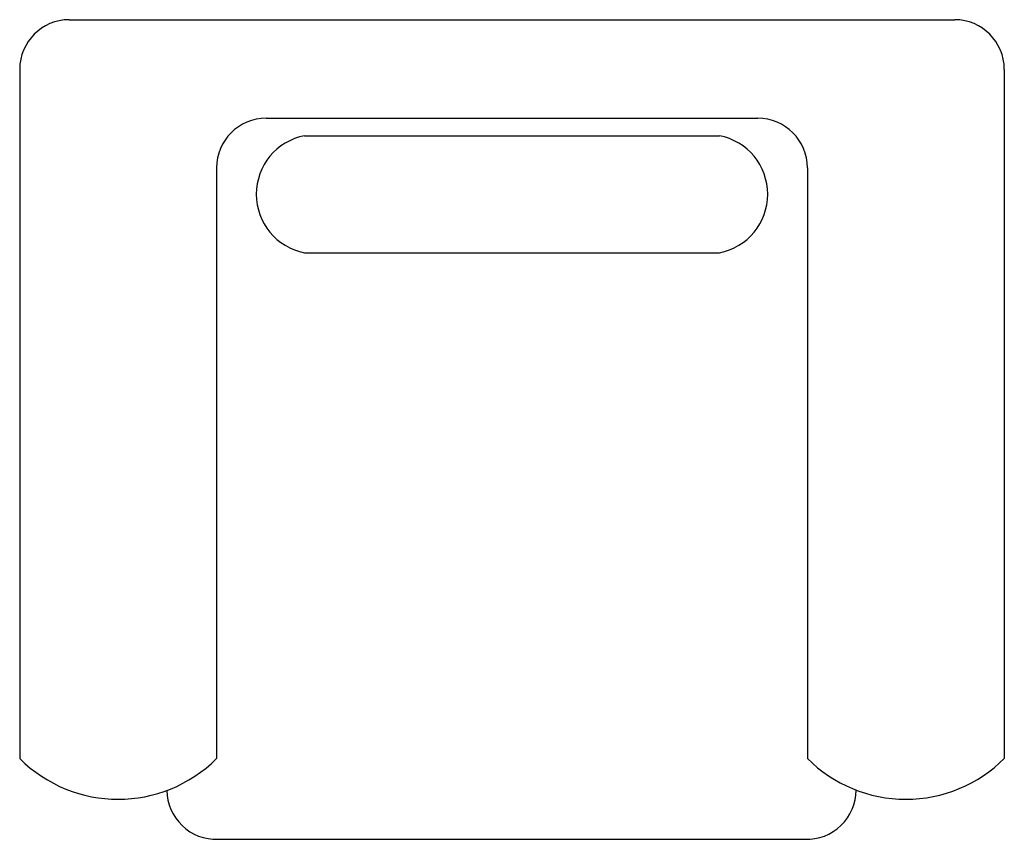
# Model space of a CAD drawing. Extents: x -0.496 to 0.496, y -0.826 to 0.
import ezdxf

# ---------------------------------------------------------------- set-up
doc = ezdxf.new("R2010")
doc.units = 0
doc.header["$MEASUREMENT"] = 0
doc.layers.add('MUEBLES', color=251, linetype='CONTINUOUS')

msp = doc.modelspace()

# ---------------------------------------------------------------- linework, layer by layer
at = {"layer": 'MUEBLES'}
for p, q in [((-0.44611, 0), (0.44611, 0)), ((-0.49611, -0.05), (-0.49611, -0.74419)), ((0.49611, -0.05), (0.49611, -0.74416)), ((-0.24768, -0.09924), (0.24765, -0.09924)), ((-0.20908, -0.11689), (0.20905, -0.11689)), ((-0.29768, -0.14924), (-0.29768, -0.74419)), ((0.29765, -0.14924), (0.29765, -0.74419)), ((-0.20908, -0.23471), (0.20905, -0.23471)), ((-0.29641, -0.82558), (0.29534, -0.82558))]:
    msp.add_line(p, q, dxfattribs=at)
for centre, radius, start, end in [((0.44611, -0.05), 0.05, 360, 90), ((-0.44611, -0.05), 0.05, 90, 180), ((-0.24768, -0.14924), 0.05, 90, 180), ((0.24765, -0.14924), 0.05, 0, 90), ((-0.19768, -0.1758), 0.06, 100.94468, 259.05532), ((0.19765, -0.1758), 0.06, 280.94468, 79.05532), ((0.39687, -0.64496), 0.14032, 225.00518, 315.01201), ((-0.3969, -0.64496), 0.14032, 225.00518, 314.99482), ((-0.29813, -0.77599), 0.04962, 180.4608, 271.98468), ((0.29706, -0.77599), 0.04962, 268.01532, 359.99377)]:
    msp.add_arc(centre, radius, start, end, dxfattribs=at)

doc.saveas('drawing.dxf')
